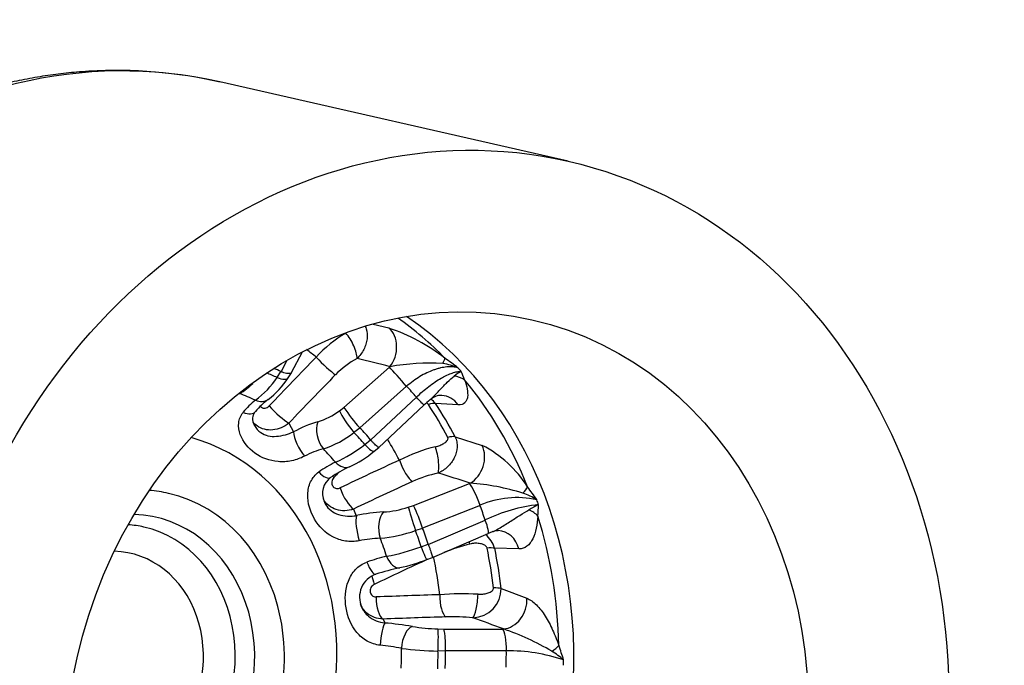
# Model space of a CAD drawing. Header units: millimetres. Extents: x -124 to 1174, y 0 to 830.
# Tile 7 of 14: x 784 to 933, y 257 to 355. Entities that reach past the tile are written whole.
import ezdxf

# ---------------------------------------------------------------- set-up
doc = ezdxf.new("R2010")
doc.units = ezdxf.units.MM
doc.header["$LTSCALE"] = 3.952569
doc.layers.add('CAP180H', color=7, linetype='Continuous')
doc.layers.add('Default', color=7, linetype='Continuous')

# ---------------------------------------------------------------- blocks, each defined once
blk = doc.blocks.new('SE1')
at = {"layer": 'CAP180H', "color": 7, "linetype": 'Continuous'}
for p, q in [((867.24, 333.88), (814.37, 345.91)), ((837.68, 309.17), (840.04, 308.57)), ((825.25, 301.8), (826.94, 304.97)), ((823.68, 301.93), (824.62, 303.69)), ((823.07, 301.06), (823.64, 301.95)), ((823.64, 301.95), (823.68, 301.93)), ((833.22, 296.49), (840.13, 302.62)), ((840.13, 302.62), (840.21, 302.7)), ((824.75, 301.01), (825.24, 301.78)), ((842.72, 299.72), (835.61, 293.4)), ((837.27, 291.57), (844.21, 298.07)), ((832.54, 296), (833.22, 296.49)), ((838.54, 290.46), (845.35, 296.85)), ((850.57, 296.93), (847.12, 297.1)), ((824.87, 294.14), (825.57, 292.81)), ((835.64, 293.37), (834.74, 292.71)), ((835.61, 293.4), (835.64, 293.37)), ((836.38, 290.9), (837.24, 291.6)), ((837.24, 291.6), (837.27, 291.57)), ((850.09, 292.06), (854.21, 290.74)), ((837.81, 289.87), (838.54, 290.46)), ((843.79, 281.64), (852.28, 284.99)), ((852.28, 284.99), (852.38, 285.03)), ((834.68, 281.1), (835.1, 280.09)), ((842.99, 281.39), (843.79, 281.64)), ((853.88, 281.66), (845.14, 278.21)), ((845.15, 278.16), (844.08, 277.82)), ((845.14, 278.21), (845.15, 278.16)), ((846.02, 275.73), (854.67, 279.43)), ((846.64, 273.75), (855.09, 277.37)), ((844.94, 275.38), (846, 275.77)), ((846, 275.77), (846.02, 275.73)), ((859.78, 275.04), (856.09, 275.15)), ((845.79, 273.43), (846.64, 273.75)), ((857.08, 269.05), (860.99, 267.56)), ((839.15, 264.4), (839.42, 263.81)), ((847.49, 262.91), (848.34, 262.88)), ((848.34, 262.88), (857.31, 262.89)), ((857.31, 262.89), (857.42, 262.89)), ((848.62, 259.52), (847.5, 259.56)), ((857.87, 259.59), (848.62, 259.57)), ((848.62, 259.57), (848.62, 259.52))]:
    blk.add_line(p, q, dxfattribs=at)
for centre, radius, start, end in [((798.75, 277.86), 69.79, 77.0106, 93.4816), ((830.41, 280.44), 29.73, 52.3802, 71.0968), ((842.88, 291.67), 18.65, 120.1862, 137.991), ((841.44, 292.25), 13.24, 118.0833, 135.7893), ((808.5, 248.14), 68.73, 52.3066, 54.3563), ((846.11, 270.25), 32.98, 86.3237, 100.3082), ((847.24, 295.07), 8.15, 66.1499, 83.016), ((853.78, 296.63), 6.02, 117.2456, 129.6188), ((813.66, 268.69), 50.04, 41.697, 42.539), ((833.78, 294.37), 18.85, 19.6485, 23.8231), ((812.46, 307.86), 12.6, 305.5715, 327.3565), ((815.01, 306.94), 11.39, 306.1422, 328.6966), ((811.94, 307.89), 10.74, 300.3359, 313.8718), ((811.27, 269.78), 43.43, 40.6517, 43.5843), ((821.61, 290.27), 9.37, 116.9137, 119.9038), ((826.09, 289.33), 10.4, 127.2614, 141.7193), ((827.74, 289.5), 10.19, 126.1704, 141.1563), ((857.03, 284.76), 16.8, 129.6482, 134.016), ((848, 295.86), 2.49, 88.5121, 132.9568), ((844.06, 294.67), 3.91, 38.4789, 52.5831), ((826.26, 304.35), 10.45, 286.5354, 306.9712), ((862.28, 316.51), 35.29, 214.5773, 220.9171), ((834.04, 277.58), 17.42, 106.017, 119.0825), ((825.28, 304.86), 15.4, 288.2174, 307.9003), ((833.55, 277.26), 13.43, 104.925, 118.0631), ((824.31, 305.86), 19.22, 293.358, 308.9057), ((853.23, 265.69), 25.6, 103.8299, 116.9077), ((846.29, 275.14), 17.5, 32.2054, 63.0675), ((827.18, 302.53), 16.53, 294.6476, 310.0151), ((839.51, 272.5), 17.44, 115.7472, 125.3988), ((841.81, 270.49), 18.69, 114.4682, 124.6275), ((832.93, 283.46), 2.97, 125.6839, 204.3712), ((851.2, 268.67), 18.25, 101.617, 114.5286), ((849.44, 247.61), 37.54, 73.0425, 85.5044), ((812.2, 248.18), 60.89, 34.3013, 36.578), ((859.48, 268.74), 14.09, 77.6627, 113.4607), ((857.32, 274.51), 9.51, 57.0661, 71.1905), ((808.58, 262.95), 57.35, 19.1459, 19.9255), ((838.16, 296.35), 15.73, 273.8288, 287.8862), ((819.67, 270.23), 26.69, 17.3856, 25.3127), ((807.59, 263.98), 49.54, 18.1716, 20.8998), ((865.41, 257.31), 24.6, 96.1947, 115.8997), ((894.67, 221.83), 67.9, 118.0356, 119.4392), ((833.61, 282.41), 29.15, 355.314, 358.7164), ((840.86, 253.94), 26.78, 93.5439, 102.4207), ((839.57, 256.25), 20.43, 92.3594, 101.3539), ((836.4, 300.33), 23.78, 275.6173, 288.8413), ((852.35, 274.12), 3.88, 15.3544, 52.8732), ((861.14, 263.92), 14.75, 111.1733, 114.1926), ((856.51, 276.13), 1.68, 85.459, 114.8897), ((833.37, 307.12), 33.79, 280.7921, 290.0363), ((863.7, 233.27), 44, 104.9499, 110.3479), ((847.77, 240.7), 34.19, 103.6525, 108.9003), ((849.95, 234.49), 38.59, 102.3286, 107.9524), ((835.63, 299.75), 28.21, 282.4543, 291.1075), ((839.29, 267.73), 3.7, 109.5721, 204.3025), ((852.7, 268.99), 4.38, 271.2659, 0.832), ((851.2, 221.38), 46.85, 87.086, 94.2008), ((849.69, 230.66), 34.09, 84.774, 91.6516), ((834.99, 210.75), 53.24, 80.6897, 85.2311), ((848.54, 293.81), 30.92, 260.8173, 268.0548), ((845.58, 227.66), 37.18, 58.9343, 71.4189), ((834.65, 220.82), 39.82, 79.4378, 84.1237), ((815.68, 242.66), 53.2, 16.9844, 19.4762), ((848.34, 309.73), 50.18, 262.6845, 269.0393), ((803.17, 259.09), 54.7, 357.9399, 0.5159), ((858.12, 233.26), 26.33, 71.3191, 90.5564), ((858.72, 249.25), 11.9, 48.799, 59.4907), ((803.08, 258.65), 63.48, 358.8607, 359.5951)]:
    blk.add_arc(centre, radius, start, end, dxfattribs=at)
for centre, major_axis, ratio, start_param, end_param in [((794.4, 258.15), (-19.96, -87.76), 0.856342, 3.141593, 6.283185), ((812.12, 254.12), (14.38, 63.21), 0.856342, 3.459396, 5.965382), ((809.92, 254.62), (14.36, 63.12), 0.856342, 5.78017, 5.944919), ((837.96, 305.28), (-0.96, -3.88), 0.804311, 1.058082, 2.751664), ((833.52, 305.87), (1.4, -2.66), 0.356464, 0.587413, 2.17724), ((798.93, 257.12), (12.64, 55.56), 0.856342, -0.397797, -0.36079), ((990.98, 201.42), (-270.84, -236.02), 0.517803, -1.418188, -1.38925), ((830.26, 303.42), (-2.14, 2.1), 0.13005, 1.085905, 2.592119), ((985.33, 201.84), (-444.02, 133.73), 0.126618, -1.199996, -1.188049), ((846.22, 300.93), (2.3, 3.27), 0.132467, -0.731967, -0.277225), ((806.97, 273.88), (18.16, 27.2), 0.671728, 0.078173, 0.131707), ((841.81, 300.68), (-1.99, 2.24), 0.015337, 4.25403, 5.738833), ((805.2, 255.69), (10.86, 47.74), 0.856342, 6.106801, 6.147699), ((822.23, 302.64), (-2.52, 1.63), 0.341123, 2.119493, 3.146004), ((992.56, 199.61), (-268.59, -234.05), 0.517803, -1.418188, -1.38925), ((849.01, 297.85), (3.81, 1.22), 0.848033, 0.613425, 1.068167), ((809.92, 254.62), (14.36, 63.12), 0.856342, 5.387471, 5.703764), ((817.45, 301.26), (-1.37, 2.67), 0.669449, -3.872993, -3.830719), ((803.21, 256.15), (9.95, 43.73), 0.856342, 6.100673, 6.168659), ((820.01, 300.19), (-1.72, 2.46), 0.741118, 2.295654, 3.142088), ((843.3, 299.04), (-2.05, 2.19), 0.002172, 3.147249, 4.253796), ((847.84, 294.35), (-0.24, -3.99), 0.880498, 2.323613, 3.145489), ((823.18, 296.07), (-2.18, 2.07), 0.154461, 1.083729, 2.589943), ((834.23, 294.06), (-1.76, 2.43), 0.143659, 0.550637, 2.052502), ((845.06, 295.19), (2.51, 1.65), 0.398827, 0.392014, 0.928642), ((801.22, 256.6), (14.17, 62.27), 0.856342, 5.496377, 5.594858), ((801.99, 256.42), (14.27, 62.72), 0.856342, 5.496377, 5.594858), ((817.51, 297.84), (-2.29, 1.94), 0.524646, 2.150493, 3.137504), ((830.92, 292.39), (-0.8, 2.89), 0.580856, 0.689455, 2.238072), ((812.06, 270.24), (-24.33, -22.37), 0.700291, 3.084051, 3.187256), ((800.65, 256.73), (-8.08, -35.54), 0.856342, 0.043502, 3.098091), ((827.26, 290.87), (-1.44, 2.63), 0.334717, 0.581764, 2.107656), ((805.2, 255.69), (10.86, 47.74), 0.856342, -0.569083, -0.513353), ((798.93, 257.12), (12.64, 55.56), 0.856342, -0.790496, -0.721413), ((847.89, 290.39), (2.66, 1.39), 0.364641, 0.429756, 0.966383), ((803.21, 256.15), (9.95, 43.73), 0.856342, -0.575211, -0.507225), ((835.92, 292.19), (-1.9, 2.32), 0.170702, 2.018155, 3.143564), ((846.68, 289.19), (-0.6, 2.94), 0.253134, 3.550189, 5.140016), ((851.26, 288.55), (-1.19, -3.82), 0.810291, 0.715387, 2.408969), ((984.47, 195.98), (-342.09, -109.69), 0.384381, -1.266163, -1.237225), ((842.78, 287.91), (-1.25, 2.73), 0.2769, 1.223837, 2.730051), ((832.86, 290.25), (-1.22, 2.74), 0.642966, 2.088291, 3.143701), ((829.52, 288.37), (-1.67, 2.49), 0.37773, 2.019772, 3.137323), ((832.92, 285.3), (2.18, -2.06), 0.153855, 4.159305, 4.270494), ((963.14, 232.21), (-262.39, -245.38), 0.364037, -1.407882, -1.404846), ((978.35, 196.01), (-426.08, 149.59), 0.099115, -1.236079, -1.224132), ((833.84, 283.74), (-1.29, 2.71), 0.302266, 1.22032, 2.726535), ((985.26, 193.51), (-339.24, -108.78), 0.384381, -1.266163, -1.237225), ((853.12, 282.35), (-1.1, 2.79), 0.156142, 4.398669, 5.883472), ((857.98, 282.61), (3.18, 2.43), 0.2351, -0.907762, -0.45302), ((800.51, 256.76), (6.08, 26.72), 0.856342, 3.016867, 6.283185), ((800.51, 256.76), (6.08, 26.72), 0.856342, 0, 0.124726), ((843.83, 278.75), (-0.9, 2.86), 0.015415, 0.394587, 1.896451), ((859.46, 278.45), (3.98, -0.44), 0.731598, 0.718712, 1.173454), ((799.43, 257.01), (-5.2, -22.86), 0.856342, 0, 3.304713), ((835.95, 277.45), (-0.63, 2.93), 0.228368, 0.405865, 1.931757), ((840.05, 278.03), (-0.17, 3), 0.516934, 0.465679, 2.014297), ((809.92, 254.62), (14.36, 63.12), 0.856342, 4.994772, 5.311065), ((798.07, 257.32), (4.79, 21.04), 0.856342, 3.010803, 6.283185), ((798.07, 257.32), (4.79, 21.04), 0.856342, 0, 0.13079), ((815.41, 264.55), (29.4, 14.35), 0.748604, 6.146794, 6.249999), ((853.91, 280.13), (-1.18, 2.76), 0.147008, 3.147096, 4.394333), ((803.21, 256.15), (9.95, 43.73), 0.856342, -0.96791, -0.899924), ((805.2, 255.69), (10.86, 47.74), 0.856342, -0.961782, -0.906052), ((856.48, 273.82), (-0.16, -4), 0.863154, 1.915361, 3.141787), ((844.72, 276.24), (-1.06, 2.81), 0.034179, 1.869361, 3.143569), ((851.75, 274.91), (0.89, -2.87), 0.284203, -4.491864, -4.358258), ((853.61, 274.26), (2.94, 0.61), 0.242931, 0.515213, 1.051841), ((801.22, 256.6), (14.17, 62.27), 0.856342, 5.103678, 5.202159), ((801.99, 256.42), (14.27, 62.72), 0.856342, 5.103678, 5.202159), ((796.99, 257.56), (-3.83, -16.82), 0.856342, 0, 3.308792), ((969.74, 237.49), (-334.93, -129.92), 0.227487, -1.281738, -1.255632), ((841.08, 275.13), (-0.63, 2.93), 0.560029, 1.871134, 3.143528), ((798.93, 257.12), (12.64, 55.56), 0.856342, 5.09999, 5.205847), ((837.15, 274.07), (-0.91, 2.86), 0.258213, 1.853406, 3.13645), ((838.99, 269.22), (1.29, -2.71), 0.301845, 3.852748, 4.406866), ((854.55, 268.45), (2.98, 0.35), 0.196948, 0.534733, 1.071361), ((839.29, 267.33), (-0.12, 3), 0.387353, 1.412568, 2.918783), ((976.81, 193.68), (-358.82, 17.55), 0.20372, -1.192958, -1.16402), ((848.85, 267.67), (-0.1, 3), 0.361175, 1.415135, 2.921349), ((852.94, 267.54), (-0.27, -2.99), 0.19887, 0.209399, 1.799226), ((857.61, 266.81), (-1.39, -3.75), 0.822704, 0.366517, 2.060098), ((976.68, 190.94), (-355.83, 17.4), 0.20372, -1.192958, -1.16402), ((970.14, 193.55), (-404.14, 157.99), 0.056893, -1.265982, -1.254035), ((839.28, 260.87), (-0.26, -2.99), 0.172156, 3.349904, 4.875795), ((843.46, 260.36), (-0.49, -2.96), 0.487415, 3.377074, 4.925691), ((847.35, 259.98), (-0.11, -3), 0.055291, 1.434253, 2.936117), ((857.17, 259.96), (0, -3), 0.235719, 1.445596, 2.930399), ((862.43, 260.03), (3.75, 1.4), 0.378452, -1.048938, -0.594196), ((803.21, 256.15), (9.95, 43.73), 0.856342, 4.922576, 4.990562), ((805.2, 255.69), (10.86, 47.74), 0.856342, 4.928704, 4.984434), ((816.52, 257.66), (32.08, 2.22), 0.795307, 6.165853, 6.269058)]:
    blk.add_ellipse(centre, major_axis=major_axis, ratio=ratio, start_param=start_param, end_param=end_param, dxfattribs=at)
for major_axis in [(19.96, 87.76), (14.49, 63.71)]:
    blk.add_ellipse((847.27, 246.12), major_axis=major_axis, ratio=0.856342, dxfattribs=at)
for points, knots in [([(794.51, 347.53), (793.83, 347.48), (792.26, 347.38), (789.45, 347.07), (786.31, 346.59), (783.16, 345.97), (780.03, 345.21), (776.91, 344.31), (773.83, 343.27), (770.78, 342.1), (767.76, 340.8), (764.79, 339.36), (761.86, 337.79), (758.98, 336.1), (756.16, 334.28), (753.4, 332.34), (750.7, 330.29), (748.08, 328.11), (745.52, 325.83), (743.04, 323.43), (740.65, 320.94), (738.34, 318.34), (736.12, 315.64), (733.99, 312.85), (731.96, 309.98), (730.02, 307.02), (728.19, 303.99), (726.47, 300.88), (724.85, 297.7), (723.34, 294.46), (721.95, 291.17), (720.67, 287.81), (719.51, 284.42), (718.47, 280.98), (717.55, 277.5), (716.75, 273.99), (716.08, 270.46), (715.53, 266.91), (715.1, 263.34), (714.8, 259.76), (714.63, 256.18), (714.59, 252.61), (714.67, 249.04), (714.88, 245.48), (715.22, 241.95), (715.68, 238.44), (716.27, 234.96), (716.99, 231.52), (717.82, 228.12), (718.79, 224.76), (719.87, 221.46), (721.08, 218.22), (722.4, 215.05), (723.84, 211.94), (725.39, 208.9), (727.05, 205.95), (728.82, 203.08), (730.7, 200.3), (732.67, 197.61), (734.75, 195.02), (736.92, 192.53), (739.18, 190.15), (741.53, 187.88), (743.97, 185.72), (746.48, 183.68), (749.07, 181.75), (751.73, 179.95), (754.45, 178.28), (757.24, 176.73), (760.09, 175.31), (762.98, 174.03), (765.94, 172.88), (768.91, 171.87), (771.81, 171.02), (773.53, 170.61), (774.45, 170.4)], [0, 0, 0, 0, 0.008012, 0.021588, 0.035173, 0.048775, 0.062395, 0.076034, 0.089693, 0.103372, 0.117072, 0.130792, 0.144533, 0.158294, 0.172074, 0.185872, 0.199687, 0.213519, 0.227366, 0.241226, 0.2551, 0.268985, 0.28288, 0.296784, 0.310697, 0.324616, 0.338543, 0.352474, 0.366411, 0.380352, 0.394296, 0.408244, 0.422194, 0.436146, 0.450101, 0.464056, 0.478014, 0.491972, 0.50593, 0.519889, 0.533847, 0.547805, 0.561762, 0.575717, 0.58967, 0.60362, 0.617566, 0.631507, 0.645443, 0.659372, 0.673294, 0.687206, 0.701108, 0.714998, 0.728876, 0.742738, 0.756585, 0.770415, 0.784227, 0.798019, 0.811791, 0.825542, 0.839271, 0.852979, 0.866664, 0.880329, 0.893972, 0.907595, 0.9212, 0.934787, 0.94836, 0.961918, 0.975466, 0.989005, 1, 1, 1, 1]), ([(836.44, 308.82), (836.5, 308.7), (836.55, 308.57), (836.76, 307.97), (836.8, 307.44), (836.7, 306.64), (836.64, 306.38), (836.47, 305.84), (836.36, 305.58), (836.1, 305.07), (835.95, 304.82), (835.61, 304.36), (835.41, 304.14), (835.2, 303.93)], [0.1794985, 0.1794985, 0.1794985, 0.1794985, 0.25, 0.25, 0.5, 0.5, 0.625, 0.625, 0.75, 0.75, 0.875, 0.875, 1, 1, 1, 1]), ([(825.25, 301.8), (825.24, 301.77), (825.22, 301.75), (825.17, 301.7), (825.11, 301.68), (824.98, 301.65), (824.9, 301.64), (824.71, 301.65), (824.61, 301.66), (824.37, 301.71), (824.25, 301.74), (823.98, 301.82), (823.83, 301.87), (823.68, 301.93)], [0.3081052, 0.3081052, 0.3081052, 0.3081052, 0.375, 0.375, 0.5, 0.5, 0.625, 0.625, 0.75, 0.75, 0.875, 0.875, 1, 1, 1, 1]), ([(850.53, 302.52), (850.28, 302.6), (850.02, 302.64), (849.45, 302.69), (849.15, 302.69), (848.53, 302.63), (848.21, 302.58), (847.71, 302.46), (847.54, 302.42), (847.2, 302.32), (847.02, 302.26), (846.5, 302.07), (846.15, 301.92), (845.45, 301.59), (845.09, 301.4), (844.04, 300.76), (843.37, 300.27), (842.72, 299.72)], [0, 0, 0, 0, 0.125, 0.125, 0.25, 0.25, 0.375, 0.375, 0.4375, 0.4375, 0.5, 0.5, 0.625, 0.625, 0.75, 0.75, 1, 1, 1, 1]), ([(844.21, 298.07), (844.83, 298.66), (845.45, 299.2), (846.41, 299.93), (846.73, 300.17), (847.36, 300.59), (847.67, 300.78), (848.12, 301.04), (848.28, 301.12), (848.57, 301.28), (848.72, 301.35), (849.14, 301.55), (849.41, 301.65), (849.93, 301.83), (850.17, 301.89), (850.63, 301.97), (850.83, 301.99), (851.02, 301.98)], [0, 0, 0, 0, 0.25, 0.25, 0.375, 0.375, 0.5, 0.5, 0.5625, 0.5625, 0.625, 0.625, 0.75, 0.75, 0.875, 0.875, 1, 1, 1, 1]), ([(846.31, 297.7), (846.41, 297.79), (846.51, 297.88), (846.82, 298.17), (847.01, 298.38), (847.4, 298.79), (847.6, 299), (848.17, 299.61), (848.55, 300), (849.27, 300.7), (849.62, 301.01), (849.94, 301.26)], [0.1881045, 0.1881045, 0.1881045, 0.1881045, 0.25, 0.25, 0.375, 0.375, 0.5, 0.5, 0.75, 0.75, 1, 1, 1, 1]), ([(851.53, 300.7), (851.7, 300.23), (851.84, 299.76), (852, 298.87), (852.03, 298.45), (851.95, 297.91), (851.91, 297.75), (851.8, 297.53), (851.76, 297.46), (851.67, 297.33), (851.62, 297.27), (851.33, 297.01), (851, 296.9), (850.57, 296.93)], [0, 0, 0, 0, 0.25, 0.25, 0.5, 0.5, 0.625, 0.625, 0.6875, 0.6875, 0.75, 0.75, 1, 1, 1, 1]), ([(820.54, 296.71), (820.59, 296.64), (820.65, 296.58), (820.72, 296.54), (820.8, 296.48), (820.89, 296.44), (820.98, 296.42), (821.07, 296.4), (821.17, 296.4), (821.27, 296.41), (821.37, 296.43), (821.47, 296.46), (821.56, 296.5), (821.66, 296.55), (821.76, 296.62), (821.84, 296.7), (821.85, 296.71), (821.87, 296.73), (821.88, 296.74)], [0.4034933, 0.4034933, 0.4034933, 0.4034933, 0.5042238, 0.5042238, 0.5042238, 0.6199658, 0.6199658, 0.6199658, 0.7356242, 0.7356242, 0.7356242, 0.8545882, 0.8545882, 0.8545882, 0.9789533, 0.9789533, 0.9789533, 1, 1, 1, 1]), ([(846.03, 296.98), (846, 297.03), (845.96, 297.07), (845.86, 297.15), (845.8, 297.18), (845.74, 297.2), (845.74, 297.2), (845.74, 297.2)], [0, 0, 0, 0, 0.0625, 0.0625, 0.125, 0.125, 0.1254689, 0.1254689, 0.1254689, 0.1254689]), ([(827.23, 289.11), (826.64, 288.8), (825.97, 288.56), (824.6, 288.28), (823.9, 288.24), (821.92, 288.4), (820.72, 288.87), (818.72, 290.29), (817.9, 291.27), (817.28, 292.97), (817.19, 293.57), (817.31, 294.74), (817.54, 295.31), (817.92, 295.77)], [0, 0, 0, 0, 0.125, 0.125, 0.25, 0.25, 0.5, 0.5, 0.75, 0.75, 0.875, 0.875, 1, 1, 1, 1]), ([(819.67, 293.77), (819.64, 293.81), (819.52, 294), (819.41, 294.42), (819.38, 294.94), (819.49, 295.39), (819.64, 295.71), (819.78, 295.86), (819.81, 295.9)], [0, 0, 0, 0, 0.060153, 0.28042, 0.50078, 0.70774, 0.934908, 1, 1, 1, 1]), ([(824.87, 294.14), (824.16, 293.55), (823.29, 293.18), (821.54, 293.02), (820.7, 293.24), (819.81, 293.87), (819.6, 294.07), (819.43, 294.29)], [0, 0, 0, 0, 0.25, 0.25, 0.5, 0.5, 0.5894825, 0.5894825, 0.5894825, 0.5894825]), ([(819.66, 293.76), (819.88, 293.34), (820.2, 292.97), (821.24, 292.23), (822.08, 292.06), (823.42, 292.17), (823.88, 292.26), (824.77, 292.5), (825.19, 292.65), (825.57, 292.81)], [0.3553612, 0.3553612, 0.3553612, 0.3553612, 0.5, 0.5, 0.75, 0.75, 0.875, 0.875, 1, 1, 1, 1]), ([(838.54, 290.46), (838.53, 290.45), (838.5, 290.45), (838.44, 290.48), (838.39, 290.51), (838.28, 290.59), (838.22, 290.65), (838.07, 290.77), (837.99, 290.85), (837.8, 291.02), (837.71, 291.12), (837.5, 291.33), (837.39, 291.44), (837.27, 291.57)], [0.2515967, 0.2515967, 0.2515967, 0.2515967, 0.375, 0.375, 0.5, 0.5, 0.625, 0.625, 0.75, 0.75, 0.875, 0.875, 1, 1, 1, 1]), ([(847.11, 290.54), (847.34, 290.6), (847.56, 290.67), (847.98, 290.84), (848.18, 290.94), (848.45, 291.1), (848.54, 291.16), (848.7, 291.28), (848.78, 291.35), (848.91, 291.5), (848.97, 291.58), (849.01, 291.72), (849.02, 291.77), (849.02, 291.87), (849.01, 291.93), (848.98, 291.98)], [0, 0, 0, 0, 0.25, 0.25, 0.5, 0.5, 0.625, 0.625, 0.75, 0.75, 0.875, 0.875, 0.9375, 0.9375, 1, 1, 1, 1]), ([(850.09, 292.06), (850.21, 291.82), (850.29, 291.57), (850.39, 291.04), (850.41, 290.77), (850.38, 289.96), (850.22, 289.4), (849.85, 288.64), (849.7, 288.39), (849.35, 287.93), (849.16, 287.7), (848.74, 287.3), (848.52, 287.12), (848.04, 286.8), (847.79, 286.66), (847.53, 286.55)], [0, 0, 0, 0, 0.125, 0.125, 0.25, 0.25, 0.5, 0.5, 0.625, 0.625, 0.75, 0.75, 0.875, 0.875, 1, 1, 1, 1]), ([(835.54, 276.28), (834.86, 276.15), (834.15, 276.13), (832.77, 276.34), (832.12, 276.57), (830.35, 277.5), (829.42, 278.46), (828.1, 280.7), (827.69, 282), (827.75, 283.98), (827.88, 284.63), (828.44, 285.82), (828.86, 286.34), (829.4, 286.72)], [0, 0, 0, 0, 0.125, 0.125, 0.25, 0.25, 0.5, 0.5, 0.75, 0.75, 0.875, 0.875, 1, 1, 1, 1]), ([(831.7, 285.88), (831.62, 285.79), (831.55, 285.69), (831.49, 285.58), (831.44, 285.47), (831.4, 285.36), (831.39, 285.24), (831.37, 285.12), (831.37, 285), (831.39, 284.89), (831.41, 284.79), (831.45, 284.69), (831.51, 284.6), (831.56, 284.52), (831.62, 284.44), (831.7, 284.38), (831.78, 284.32), (831.87, 284.27), (831.96, 284.25), (832.05, 284.22), (832.16, 284.21), (832.26, 284.21), (832.36, 284.22), (832.47, 284.24), (832.57, 284.28), (832.59, 284.29), (832.61, 284.3), (832.63, 284.31)], [0, 0, 0, 0, 0.129503, 0.129503, 0.129503, 0.259279, 0.259279, 0.259279, 0.384759, 0.384759, 0.384759, 0.504224, 0.504224, 0.504224, 0.619966, 0.619966, 0.619966, 0.735624, 0.735624, 0.735624, 0.854588, 0.854588, 0.854588, 0.978953, 0.978953, 0.978953, 1, 1, 1, 1]), ([(834.68, 281.1), (833.82, 280.79), (832.89, 280.76), (831.23, 281.29), (830.54, 281.85), (830.1, 282.59), (830.09, 282.6), (830.08, 282.62)], [0, 0, 0, 0, 0.25, 0.25, 0.5, 0.5, 0.5045927, 0.5045927, 0.5045927, 0.5045927]), ([(830.22, 282.23), (830.28, 282.08), (830.35, 281.94), (830.86, 281.07), (831.56, 280.55), (832.84, 280.13), (833.29, 280.06), (834.22, 280.01), (834.68, 280.03), (835.1, 280.09)], [0.4542423, 0.4542423, 0.4542423, 0.4542423, 0.5, 0.5, 0.75, 0.75, 0.875, 0.875, 1, 1, 1, 1]), ([(855.81, 277.67), (855.84, 277.69), (855.87, 277.7), (856.18, 277.83), (856.45, 277.98), (857, 278.3), (857.27, 278.47), (857.81, 278.81), (858.08, 278.98), (858.88, 279.5), (859.4, 279.83), (860.39, 280.44), (860.86, 280.72), (861.3, 280.96)], [0.1107157, 0.1107157, 0.1107157, 0.1107157, 0.125, 0.125, 0.25, 0.25, 0.375, 0.375, 0.5, 0.5, 0.75, 0.75, 1, 1, 1, 1]), ([(862.66, 280.03), (862.61, 279.4), (862.53, 278.78), (862.28, 277.61), (862.11, 277.06), (861.76, 276.35), (861.63, 276.14), (861.42, 275.85), (861.34, 275.76), (861.18, 275.6), (861.09, 275.52), (860.65, 275.17), (860.25, 275.03), (859.78, 275.04)], [0, 0, 0, 0, 0.25, 0.25, 0.5, 0.5, 0.625, 0.625, 0.6875, 0.6875, 0.75, 0.75, 1, 1, 1, 1]), ([(846.02, 275.73), (846.08, 275.56), (846.14, 275.4), (846.25, 275.1), (846.3, 274.95), (846.4, 274.68), (846.44, 274.55), (846.51, 274.33), (846.55, 274.23), (846.6, 274.05), (846.62, 273.98), (846.64, 273.86), (846.65, 273.82), (846.65, 273.77), (846.65, 273.75), (846.64, 273.75)], [0, 0, 0, 0, 0.125, 0.125, 0.25, 0.25, 0.375, 0.375, 0.5, 0.5, 0.625, 0.625, 0.75, 0.75, 0.8447619, 0.8447619, 0.8447619, 0.8447619]), ([(854.94, 275.19), (854.92, 275.25), (854.9, 275.3), (854.83, 275.41), (854.79, 275.45), (854.65, 275.57), (854.54, 275.63), (854.21, 275.78), (853.98, 275.84), (853.52, 275.9), (853.28, 275.91), (852.81, 275.88), (852.58, 275.84), (852.35, 275.78)], [0, 0, 0, 0, 0.0625, 0.0625, 0.125, 0.125, 0.25, 0.25, 0.5, 0.5, 0.75, 0.75, 1, 1, 1, 1]), ([(838.73, 260.43), (838.03, 260.5), (837.35, 260.72), (836.13, 261.41), (835.6, 261.86), (834.29, 263.44), (833.76, 264.74), (833.32, 267.44), (833.4, 268.88), (834.15, 270.82), (834.5, 271.43), (835.45, 272.44), (836.04, 272.83), (836.69, 273.05)], [0, 0, 0, 0, 0.125, 0.125, 0.25, 0.25, 0.5, 0.5, 0.75, 0.75, 0.875, 0.875, 1, 1, 1, 1]), ([(837.82, 269.66), (837.72, 269.61), (837.62, 269.54), (837.53, 269.46), (837.45, 269.38), (837.38, 269.28), (837.32, 269.17), (837.27, 269.07), (837.23, 268.95), (837.21, 268.84), (837.19, 268.73), (837.19, 268.62), (837.21, 268.51), (837.23, 268.4), (837.27, 268.3), (837.31, 268.21), (837.36, 268.13), (837.43, 268.04), (837.5, 267.98), (837.58, 267.91), (837.67, 267.86), (837.76, 267.82), (837.86, 267.78), (837.97, 267.76), (838.07, 267.76), (838.09, 267.76), (838.11, 267.76), (838.13, 267.76)], [0, 0, 0, 0, 0.129503, 0.129503, 0.129503, 0.259279, 0.259279, 0.259279, 0.384759, 0.384759, 0.384759, 0.504224, 0.504224, 0.504224, 0.619966, 0.619966, 0.619966, 0.735624, 0.735624, 0.735624, 0.854588, 0.854588, 0.854588, 0.978953, 0.978953, 0.978953, 1, 1, 1, 1]), ([(853.58, 268.16), (853.82, 268.15), (854.06, 268.16), (854.52, 268.21), (854.75, 268.26), (855.08, 268.35), (855.18, 268.39), (855.39, 268.48), (855.48, 268.53), (855.67, 268.65), (855.75, 268.72), (855.85, 268.85), (855.88, 268.9), (855.91, 269.01), (855.92, 269.07), (855.91, 269.13)], [0, 0, 0, 0, 0.25, 0.25, 0.5, 0.5, 0.625, 0.625, 0.75, 0.75, 0.875, 0.875, 0.9375, 0.9375, 1, 1, 1, 1]), ([(860.99, 267.56), (861.24, 267.47), (861.48, 267.33), (861.97, 266.99), (862.21, 266.79), (862.92, 266.08), (863.36, 265.51), (864.19, 264.2), (864.56, 263.48), (865.24, 261.99), (865.55, 261.2), (865.83, 260.4)], [0, 0, 0, 0, 0.125, 0.125, 0.25, 0.25, 0.5, 0.5, 0.75, 0.75, 1, 1, 1, 1]), ([(839.15, 264.4), (838.25, 264.41), (837.38, 264.73), (836.28, 265.66), (835.95, 266.11), (835.73, 266.6)], [0, 0, 0, 0, 0.25, 0.25, 0.4047112, 0.4047112, 0.4047112, 0.4047112]), ([(835.91, 266.2), (836.14, 265.68), (836.49, 265.22), (837.28, 264.55), (837.68, 264.32), (838.54, 263.97), (838.98, 263.86), (839.42, 263.81)], [0.5895263, 0.5895263, 0.5895263, 0.5895263, 0.75, 0.75, 0.875, 0.875, 1, 1, 1, 1]), ([(848.62, 259.57), (848.63, 259.76), (848.63, 259.94), (848.64, 260.31), (848.64, 260.5), (848.63, 260.86), (848.62, 261.03), (848.61, 261.37), (848.59, 261.53), (848.57, 261.84), (848.55, 261.98), (848.52, 262.23), (848.5, 262.35), (848.46, 262.55), (848.44, 262.64), (848.39, 262.78), (848.36, 262.84), (848.34, 262.88)], [0, 0, 0, 0, 0.125, 0.125, 0.25, 0.25, 0.375, 0.375, 0.5, 0.5, 0.625, 0.625, 0.75, 0.75, 0.875, 0.875, 1, 1, 1, 1])]:
    blk.add_open_spline(points, degree=3, knots=knots, dxfattribs=at)

msp = doc.modelspace()

# ---------------------------------------------------------------- block references
at = {"layer": 'Default'}
msp.add_blockref('SE1', (0, 0), dxfattribs=at)

doc.saveas('drawing.dxf')
